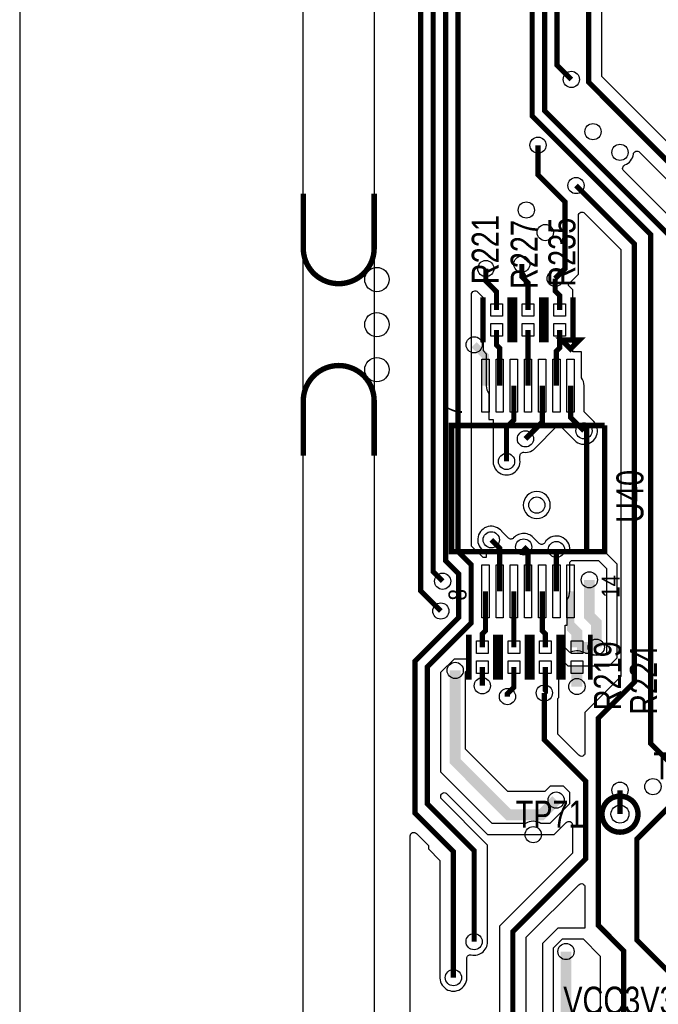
# Model space of a CAD drawing. Extents: x -394 to 5394, y -1015 to 7151.
# Tile 27 of 80: x -394 to 316, y 2885 to 3978. Entities that reach past the tile are written whole.
import ezdxf

# ---------------------------------------------------------------- set-up
doc = ezdxf.new("R2010")
doc.units = 0
for name, color, linetype in [('BG_OUTLINE', 95, 'CONTINUOUS'), ('BG_SILKSCREEN_TOP', 3, 'CONTINUOUS'), ('ET_TOP', 132, 'CONTINUOUS'), ('PG_SILKSCREEN_TOP', 7, 'CONTINUOUS'), ('PIN_TOP', 132, 'CONTINUOUS'), ('RD_SILKSCREEN_TOP', 254, 'CONTINUOUS'), ('VC_TOP', 132, 'CONTINUOUS')]:
    doc.layers.add(name, color=color, linetype=linetype)

msp = doc.modelspace()

# ---------------------------------------------------------------- linework, layer by layer
at = {"layer": 'BG_OUTLINE'}
msp.add_lwpolyline([(-78.74, 6968.4848), (-393.7, 6968.4848), (-393.7, 0), (-78.74, 0), (-78.74, 6968.4848)], dxfattribs=at)
msp.add_lwpolyline([(5000, 0), (5000, 6968.4848), (0, 6968.4848), (0, 0)], close=True, dxfattribs=at)
at = {"layer": 'BG_OUTLINE', "const_width": 6}
for points in [[(-78.74, 3785.2895), (-78.74, 3724.6595, 0.414214), (-39.37, 3685.2895, 0.414214), (0, 3724.6595), (0, 3785.2895)], [(-78.74, 3494.4295), (-78.74, 3555.0595, -0.414214), (-39.37, 3594.4295, -0.414214), (0, 3555.0595), (0, 3494.4295)]]:
    msp.add_lwpolyline(points, format="xyb", dxfattribs=at)
at = {"layer": 'ET_TOP'}
for points, const_width in [([(74, 3322), (51.7449, 3344.2551), (51.7449, 5340.7449), (145.73, 5434.73), (286.99, 5434.73)], 5.8), ([(76, 3355), (65.5449, 3365.4551), (65.5449, 5334.7459), (134.039, 5403.24), (286.99, 5403.24)], 5.8), ([(374.9974, 3772.0026), (238.1, 3908.9), (238.1, 4356.4145), (279.6855, 4398), (526, 4398), (543, 4381), (622.5161, 4381), (651.8, 4410.2839), (651.8, 4603.2), (627, 4628), (627, 4868.29), (564.49, 4930.8), (512.59, 4930.8)], 5.8), ([(111, 2955), (111, 3056), (59.1018, 3107.8982), (59.1018, 3260.1018), (107.7, 3308.7), (107.7, 3373.2999), (93.1449, 3387.855), (93.1449, 4377.5383), (277.6066, 4562), (329.5853, 4562), (373, 4605.4147), (373, 4870), (343.7, 4899.3), (286.99, 4899.3)], 5.8), ([(88, 2915), (88, 3055), (45.3016, 3097.6984), (45.3016, 3266.3016), (93.9, 3314.9), (93.9, 3363.1), (79.3449, 3377.6551), (79.3449, 4383.2545), (273.0904, 4577), (325.0691, 4577), (359, 4610.9309), (359, 4847.7), (338.89, 4867.81), (286.99, 4867.81)], 5.8), ([(219, 3912), (203.1, 3927.9), (203.1, 4410.4145), (227.3855, 4434.7), (508.6999, 4434.7), (576.8999, 4502.9), (600.1829, 4502.9), (612, 4514.7171), (612, 4603), (593, 4622), (593, 4849), (574.19, 4867.81), (512.59, 4867.81)], 5.8), ([(512.59, 4741.82), (460.69, 4741.82), (435, 4716.13), (435, 4518.7055), (379.2945, 4463), (216.6531, 4463), (175.5, 4421.8469), (175.5, 3871.5), (307, 3740), (307, 3175), (335, 3147), (335, 3112), (291.67, 3068.67), (291.67, 2956.9831), (404.6531, 2844)], 5.8), ([(512.59, 4647.33), (460.69, 4647.33), (448.8, 4635.44), (448.8, 4512.9893), (384.8107, 4449), (222.1693, 4449), (189.3, 4416.1307), (189.3, 3877.2163), (330, 3736.5163), (330, 3195), (359.9, 3165.1), (359.9, 3067.9), (336, 3044), (336, 2951.6855), (404.6855, 2883), (453, 2883), (542, 2794), (825, 2794), (975.7, 2944.7), (1321.3, 2944.7), (1382.38, 2883.62), (1501.38, 2883.62), (1524, 2861)], 5.8), ([(201, 3691), (212, 3702), (212, 3776), (182, 3806), (182, 3839)], 5.8), ([(517.3936, 2565.81), (500.1, 2583.1036), (500.1, 2676.9), (453, 2724), (339.6855, 2724), (277, 2786.6855), (277, 2945), (249, 2973), (249, 3202.9999), (289, 3242.9999), (289, 3729.4), (224.2, 3794.2)], 5.8), ([(135.89, 3656.06), (135.89, 3676.21), (124, 3688.1), (124, 3702)], 5.8), ([(170.89, 3656.06), (170.89, 3686.21), (164, 3693.1), (164, 3707)], 5.8), ([(205.89, 3656.06), (205.89, 3672.21), (201, 3677.1), (201, 3691)], 5.8), ([(139.39, 3572.05), (139.39, 3613.68), (135.89, 3617.18), (135.89, 3634.02)], 5.8), ([(170.89, 3572.05), (170.89, 3634.02)], 5.8), ([(202.39, 3572.05), (202.39, 3610.59), (205.89, 3614.09), (205.89, 3634.02)], 5.8), ([(123.65, 3572.05), (123.65, 3604.83), (111.0449, 3617.4351)], 8), ([(147, 3488), (147, 3526), (155.14, 3534.14), (155.14, 3572.05)], 5.8), ([(186.64, 3572.05), (186.64, 3531.64), (168, 3513)], 5.8), ([(218.13, 3572.05), (218.13, 3536.87), (233, 3522)], 5.8), ([(130, 3401), (139.39, 3391.61), (139.39, 3343.71)], 5.8), ([(170.89, 3343.71), (170.89, 3388.11), (166, 3393)], 5.8), ([(202.39, 3390.21), (202.39, 3343.71)], 5.8), ([(246.64, 3281.74), (246.64, 3308.9435), (238.98, 3316.6035), (238.98, 3356.53)], 12), ([(123.65, 3343.71), (123.65, 3300.01), (120.14, 3296.5), (120.14, 3281.74)], 5.8), ([(155.14, 3343.71), (155.14, 3281.74)], 5.8), ([(186.64, 3343.71), (186.64, 3300), (190.14, 3296.5), (190.14, 3281.74)], 5.8), ([(225.14, 3281.7436), (246.6364, 3281.7436), (246.64, 3281.74)], 12), ([(90, 3256), (90, 3155.22), (149.5022, 3095.7178), (185.7178, 3095.7178), (202.11, 3112.11)], 12), ([(120.14, 3259.7), (120.14, 3239)], 5.8), ([(155.14, 3259.7), (155.14, 3237.14), (148, 3230), (148, 3227)], 5.8), ([(189, 3231), (190.14, 3232.14), (190.14, 3259.7)], 5.8), ([(225.14, 3259.6964), (225.14, 3238.14)], 12), ([(394.16, 2410.55), (341.45, 2410.55), (154, 2598), (154, 2965.9999), (235, 3046.9999), (235, 3133), (189, 3179), (189, 3231)], 5.8), ([(273, 3123), (273, 3096.4848)], 5.8), ([(213, 2944), (213, 2862), (240, 2835), (240, 2689)], 12)]:
    msp.add_lwpolyline(points, dxfattribs=dict(at, const_width=const_width))
for points, format in [([(384.3083, 3783.7638), (253.0002, 3915.0719), (253.0002, 4330.0261, -0.398872)], "xyb"), ([(344.9002, 3742.6882), (277.1063, 3810.4821, -0.540666), (278.4748, 3817.0346, 0.271981), (287.8638, 3828.9818, -0.620441), (294.6559, 3831.2721), (363.2362, 3762.6917)], "xyb"), ([(218.13, 3343.71, 8, 8, 0), (218.13, 3304.87, 12, 12, 0), (225.14, 3297.86, 12, 12, 0), (225.14, 3281.7436, 12, 12, 0)], "xyseb"), ([(40.0001, 2160.3444), (40.0001, 3072.271, -0.668175), (46.8285, 3075.0994), (60.2018, 3061.7261), (60.2018, 3057.8703), (73.0998, 3044.9723), (73.0998, 2916.7326), (73.088, 2916.6246, 1.114863), (102.912, 2916.6246), (102.9002, 2916.7326), (102.9002, 2936.4474, -0.479448), (107.7633, 2940.3532, 0.513262), (125.912, 2956.6246), (125.9002, 2956.7326), (125.9002, 3062.1719), (74.002, 3114.0701), (74.002, 3116.3703, -0.668177), (80.8304, 3119.1987), (126.0294, 3073.9998), (199.9706, 3073.9998), (213.2714, 3087.3005, -0.668177), (220.0998, 3084.4721), (220.0998, 3053.1718), (139.0998, 2972.1718), (139.0998, 2805.5449, -0.561907)], "xyb"), ([(168.9002, 2604.1719), (168.9002, 2959.828), (227.2714, 3018.1992, -0.668175), (234.0998, 3015.3708), (234.0998, 2970.0002), (204.0294, 2970.0002), (186.9998, 2952.9706), (186.9998, 2710.0294)], "xyb")]:
    msp.add_lwpolyline(points, format=format, dxfattribs=at)
for points in [[(234.0998, 3164.6291, -0.668175), (227.2714, 3161.8007), (203.9002, 3185.1719), (203.9002, 3224.8281), (205.0402, 3225.9681), (205.0402, 3259.7, 0.054555), (204.6875, 3262.9226), (204.6402, 3263.1363), (204.6402, 3266.5605, -0.668183), (208.0544, 3267.9747), (215.0294, 3260.9998), (260.9706, 3260.9998), (270.0002, 3270.0294), (270.0002, 3373.9706), (253.9706, 3390.0002), (217.4963, 3390.0002), (217.3068, 3391.7896, 0.725018), (189.4236, 3397.7518, -0.492147), (183.1375, 3396.9345), (177.7587, 3402.3133, 0.462758), (154.9034, 3403.0931, -0.428145), (149.1159, 3402.9562), (141.7612, 3410.3109), (141.6931, 3410.3956, 1.114862), (120.6044, 3389.3069), (120.6891, 3389.2388), (124.4898, 3385.4381), (124.4898, 3381.2102), (120.8618, 3381.2102), (108.0451, 3394.0269), (108.0451, 3673.326, -0.668175), (114.8735, 3676.1544), (120.9898, 3670.0381), (120.9898, 3656.06, 0.054555), (121.3425, 3652.8374), (121.3898, 3652.6237), (121.3898, 3637.4563), (121.3425, 3637.2426, 0.054555), (120.9898, 3634.02), (120.9898, 3611.0081), (124.4898, 3607.5081), (124.4898, 3572.05, 0.159967), (127.3898, 3563.2176), (127.3898, 3534.5498), (132.0998, 3534.5498), (132.0998, 3489.7326), (132.088, 3489.6246, 1.114863), (161.912, 3489.6246), (161.9002, 3489.7326), (161.9002, 3494.1162, -0.447037), (166.3423, 3498.0917, 0.256581), (179.6931, 3503.6044), (179.7612, 3503.6891), (201.5402, 3525.4681), (201.5402, 3527.5593, -0.668179), (204.9544, 3528.9735), (221.2388, 3512.6891), (221.3069, 3512.6044, 1.114862), (242.3956, 3533.6931), (242.3109, 3533.7612), (233.0302, 3543.0419), (233.0302, 3572.05, 0.159967), (230.1302, 3580.8824), (230.1302, 3609.5502), (220.7902, 3609.5502), (220.7902, 3634.02, 0.054555), (220.4375, 3637.2426), (220.3902, 3637.4563), (220.3902, 3652.6237), (220.4375, 3652.8374, 0.054555), (220.7902, 3656.06), (220.7902, 3678.3819), (215.9002, 3683.2719), (215.9002, 3684.8281), (226.9002, 3695.8281), (226.9002, 3760.7709, -0.668175), (233.7286, 3763.5993), (274.0998, 3723.2281), (274.0998, 3249.1718), (234.0998, 3209.1718)], [(195.6302, 3439.53, 1), (165.6298, 3439.53, 1)], [(217.2902, 3376.2902), (219, 3378), (249, 3378), (258, 3369), (258, 3275), (256, 3273), (239.6402, 3273), (239.6402, 3274.6966), (235.1062, 3274.6966), (234.6222, 3274.9966, 0.239707), (218.3588, 3276.3704), (217.1295, 3275.8705), (212, 3281), (212, 3306.2098), (214.3902, 3306.2098), (214.3902, 3334.8776, 0.159967), (217.2902, 3343.71)], [(105.2398, 3258.2398), (101, 3254), (101, 3169), (148, 3122), (190, 3122), (196, 3128), (210, 3128), (217, 3121), (217, 3108), (195, 3086), (185.1882, 3086, 0.311929), (168.1318, 3086), (131, 3086), (74.002, 3142.998), (74.002, 3253.9299), (89.0721, 3269), (104, 3269), (105.6398, 3267.3602), (105.6398, 3263.1363), (105.5925, 3262.9226, 0.054555), (105.2398, 3259.7)]]:
    msp.add_lwpolyline(points, format="xyb", close=True, dxfattribs=at)
msp.add_lwpolyline([(232, 2958), (251, 2939), (251, 2751), (283, 2719), (300, 2719), (308, 2711), (308, 2687), (298, 2677), (237, 2677), (199, 2715), (199, 2948), (209, 2958)], close=True, dxfattribs=at)
at = {"layer": 'PG_SILKSCREEN_TOP'}
for points, const_width in [([(120.89, 3670.04), (120.89, 3620.04)], 6), ([(150.89, 3670.04), (150.89, 3620.04)], 6), ([(155.89, 3670.04), (155.89, 3620.04)], 6), ([(185.89, 3670.04), (185.89, 3620.04)], 6), ([(190.89, 3670.04), (190.89, 3620.04)], 6), ([(220.89, 3670.04), (220.89, 3620.04)], 6), ([(218.02, 3612.88), (228.02, 3622.88), (208.02, 3622.88), (218.02, 3612.88)], 6), ([(235.89, 3387.88), (235.89, 3527.88), (85.89, 3527.88), (85.89, 3387.88), (255.89, 3387.88), (255.89, 3527.88)], 6), ([(255.89, 3527.88), (235.89, 3527.88), (235.89, 3387.88)], 6), ([(105.14, 3245.72), (105.14, 3295.72)], 6), ([(135.14, 3245.72), (135.14, 3295.72)], 6), ([(140.14, 3245.72), (140.14, 3295.72)], 6), ([(170.14, 3245.72), (170.14, 3295.72)], 6), ([(175.14, 3245.72), (175.14, 3295.72)], 6), ([(205.14, 3245.72), (205.14, 3295.72)], 6), ([(210.14, 3295.72), (210.14, 3245.72)], 5), ([(240.14, 3295.72), (240.14, 3245.72)], 5)]:
    msp.add_lwpolyline(points, dxfattribs=dict(at, const_width=const_width))
at = {"layer": 'PG_SILKSCREEN_TOP', "const_width": 6}
msp.add_lwpolyline([(293, 3096.4848, 1), (253, 3096.4848, 1), (293, 3096.4848)], format="xyb", dxfattribs=at)
at = {"layer": 'PIN_TOP'}
for points in [[(129.39, 3663.06), (142.39, 3663.06), (142.39, 3649.06), (129.39, 3649.06)], [(164.39, 3663.06), (177.39, 3663.06), (177.39, 3649.06), (164.39, 3649.06)], [(199.39, 3663.06), (212.39, 3663.06), (212.39, 3649.06), (199.39, 3649.06)], [(129.39, 3641.02), (142.39, 3641.02), (142.39, 3627.02), (129.39, 3627.02)], [(164.39, 3641.02), (177.39, 3641.02), (177.39, 3627.02), (164.39, 3627.02)], [(199.39, 3641.02), (212.39, 3641.02), (212.39, 3627.02), (199.39, 3627.02)], [(119.65, 3542.55), (119.65, 3601.55), (127.65, 3601.55), (127.65, 3542.55)], [(135.39, 3542.55), (135.39, 3601.55), (143.39, 3601.55), (143.39, 3542.55)], [(151.14, 3542.55), (151.14, 3601.55), (159.14, 3601.55), (159.14, 3542.55)], [(166.89, 3542.55), (166.89, 3601.55), (174.89, 3601.55), (174.89, 3542.55)], [(182.64, 3542.55), (182.64, 3601.55), (190.64, 3601.55), (190.64, 3542.55)], [(198.39, 3542.55), (198.39, 3601.55), (206.39, 3601.55), (206.39, 3542.55)], [(214.13, 3542.55), (214.13, 3601.55), (222.13, 3601.55), (222.13, 3542.55)], [(119.65, 3314.21), (119.65, 3373.21), (127.65, 3373.21), (127.65, 3314.21)], [(135.39, 3314.21), (135.39, 3373.21), (143.39, 3373.21), (143.39, 3314.21)], [(151.14, 3314.21), (151.14, 3373.21), (159.14, 3373.21), (159.14, 3314.21)], [(166.89, 3314.21), (166.89, 3373.21), (174.89, 3373.21), (174.89, 3314.21)], [(182.64, 3314.21), (182.64, 3373.21), (190.64, 3373.21), (190.64, 3314.21)], [(198.39, 3314.21), (198.39, 3373.21), (206.39, 3373.21), (206.39, 3314.21)], [(214.13, 3314.21), (214.13, 3373.21), (222.13, 3373.21), (222.13, 3314.21)], [(126.64, 3274.74), (113.64, 3274.74), (113.64, 3288.74), (126.64, 3288.74)], [(161.64, 3274.74), (148.64, 3274.74), (148.64, 3288.74), (161.64, 3288.74)], [(196.64, 3274.74), (183.64, 3274.74), (183.64, 3288.74), (196.64, 3288.74)], [(218.64, 3288.7436), (231.64, 3288.7436), (231.64, 3274.7436), (218.64, 3274.7436)], [(126.64, 3252.7), (113.64, 3252.7), (113.64, 3266.7), (126.64, 3266.7)], [(161.64, 3252.7), (148.64, 3252.7), (148.64, 3266.7), (161.64, 3266.7)], [(196.64, 3252.7), (183.64, 3252.7), (183.64, 3266.7), (196.64, 3266.7)], [(218.64, 3266.6964), (231.64, 3266.6964), (231.64, 3252.6964), (218.64, 3252.6964)]]:
    msp.add_lwpolyline(points, close=True, dxfattribs=at)
for centre, radius in [((3, 3689.8595), 13.5), ((3, 3639.8595), 13.5), ((3, 3589.8595), 13.5), ((273, 3096.4848), 10)]:
    msp.add_circle(centre, radius, dxfattribs=at)
at = {"layer": 'VC_TOP'}
for centre in [(219, 3912), (243, 3854), (182, 3839), (273, 3831), (224.2, 3794.2), (169, 3767), (190, 3742), (164, 3707), (124, 3702), (201, 3691), (111.0449, 3617.4351), (233, 3522), (168, 3513), (147, 3488), (180.63, 3439.53), (130, 3401), (166, 3393), (202.39, 3390.21), (76, 3355), (238.98, 3356.53), (74, 3322), (246.64, 3281.74), (90, 3256), (120.14, 3239), (225.14, 3238.14), (148, 3227), (189, 3231), (273, 3123), (309.57, 3127.0495), (202.11, 3112.11), (176.66, 3073.66), (111, 2955), (213, 2944), (88, 2915)]:
    msp.add_circle(centre, 9, dxfattribs=at)

# ---------------------------------------------------------------- texts
at = {"layer": 'BG_SILKSCREEN_TOP', "width": 0.8}
msp.add_text('VCC3V3_XDS', height=30, dxfattribs=at).set_placement((209.975, 2875))
at = {"layer": 'PG_SILKSCREEN_TOP', "width": 0.85}
for s, p in [('7', (97.53, 3537.68)), ('14', (272.53, 3336.68)), ('8', (102.53, 3333.68))]:
    msp.add_text(s, height=20, rotation=90, dxfattribs=at).set_placement(p)
at = {"layer": 'RD_SILKSCREEN_TOP', "width": 0.8}
for s, p in [('R221', (138.38, 3684.68)), ('R227', (181.63, 3679.23)), ('R235', (223.53, 3681.78)), ('U40', (299.03, 3419.68)), ('R219', (274.03, 3211.68)), ('R224', (314.03, 3206.68))]:
    msp.add_text(s, height=30, rotation=90, dxfattribs=at).set_placement(p)
for s, p in [('TP58', (309.94, 3135.01)), ('TP71', (157, 3081.4848))]:
    msp.add_text(s, height=30, dxfattribs=at).set_placement(p)

doc.saveas('drawing.dxf')
